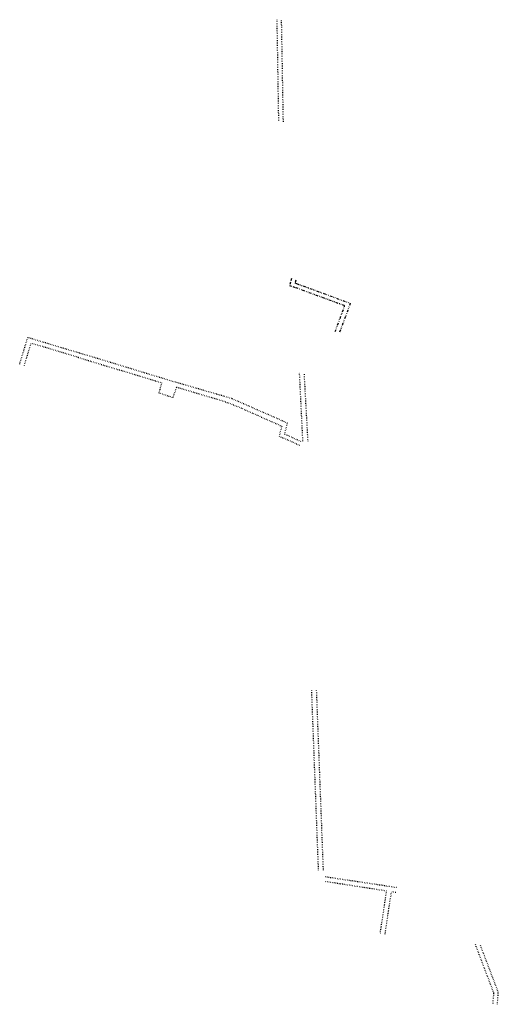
# Model space of a CAD drawing. Extents: x -607867 to -607769, y -1001519 to -1001317.
import ezdxf

# ---------------------------------------------------------------- set-up
doc = ezdxf.new("R2010")
doc.units = 0
for name, pattern in [('DASHED', [0.75, 0.5, -0.25]), ('DIVIDE', [1.25, 0.5, -0.25, 0, -0.25, 0, -0.25]), ('DOT', [0.25, 0, -0.25])]:
    doc.linetypes.add(name, pattern=pattern)
doc.layers.add('35', color=7, linetype='CONTINUOUS')
doc.layers.add('36', color=7, linetype='CONTINUOUS')

msp = doc.modelspace()

# ---------------------------------------------------------------- linework, layer by layer
at = {"layer": '35', "color": 92, "linetype": 'DASHED'}
for p, q in [((-607811.366, -1001369.889), (-607811.84, -1001371.27)), ((-607810.52, -1001370.189), (-607810.7, -1001370.74)), ((-607810.7, -1001370.74), (-607810.36, -1001370.88)), ((-607811.84, -1001371.27), (-607810.57, -1001371.73))]:
    msp.add_line(p, q, dxfattribs=at)
at = {"layer": '35', "color": 92, "linetype": 'DIVIDE'}
for p, q in [((-607810.36, -1001370.88), (-607799.333, -1001374.954)), ((-607800.48, -1001375.458), (-607810.57, -1001371.73)), ((-607799.333, -1001374.954), (-607801.591, -1001381.042)), ((-607802.442, -1001380.748), (-607800.48, -1001375.458))]:
    msp.add_line(p, q, dxfattribs=at)
at = {"layer": '36', "color": 92, "linetype": 'DOT'}
for p, q in [((-607814.411, -1001316.82), (-607814.068, -1001337.586)), ((-607813.496, -1001316.989), (-607813.128, -1001337.749)), ((-607867.137, -1001387.395), (-607865.477, -1001381.966)), ((-607855.085, -1001385.082), (-607865.477, -1001381.966)), ((-607866.18, -1001387.688), (-607864.786, -1001383.128)), ((-607855.088, -1001386.035), (-607864.786, -1001383.128)), ((-607836.066, -1001390.854), (-607855.085, -1001385.082)), ((-607855.088, -1001386.035), (-607838.027, -1001391.209)), ((-607823.695, -1001394.454), (-607836.066, -1001390.854)), ((-607809.062, -1001403.161), (-607809.744, -1001389.164)), ((-607808.826, -1001389.489), (-607808.067, -1001403.263)), ((-607838.027, -1001391.209), (-607838.586, -1001393.256)), ((-607835.689, -1001394.275), (-607834.953, -1001392.106)), ((-607834.953, -1001392.106), (-607825.3, -1001394.987)), ((-607838.586, -1001393.256), (-607835.689, -1001394.275)), ((-607825.3, -1001394.987), (-607822.395, -1001396.099)), ((-607812.224, -1001399.485), (-607823.695, -1001394.454)), ((-607822.395, -1001396.099), (-607813.387, -1001400.122)), ((-607813.387, -1001400.122), (-607813.94, -1001402.163)), ((-607812.79, -1001401.757), (-607812.224, -1001399.485)), ((-607813.94, -1001402.163), (-607809.607, -1001404.063)), ((-607809.482, -1001403.262), (-607812.79, -1001401.757)), ((-607807.317, -1001454.282), (-607805.916, -1001491.144)), ((-607806.316, -1001454.269), (-607804.912, -1001491.201)), ((-607791.888, -1001495.383), (-607804.47, -1001493.45)), ((-607789.843, -1001494.679), (-607804.44, -1001492.494)), ((-607793.184, -1001504.013), (-607791.888, -1001495.383)), ((-607792.202, -1001504.197), (-607790.903, -1001495.549)), ((-607790.036, -1001495.712), (-607790.903, -1001495.549)), ((-607769.9, -1001516.283), (-607773.679, -1001506.322)), ((-607768.986, -1001516.151), (-607772.638, -1001506.526)), ((-607769.176, -1001518.595), (-607768.986, -1001516.151)), ((-607770.074, -1001518.525), (-607769.9, -1001516.283))]:
    msp.add_line(p, q, dxfattribs=at)

doc.saveas('drawing.dxf')
